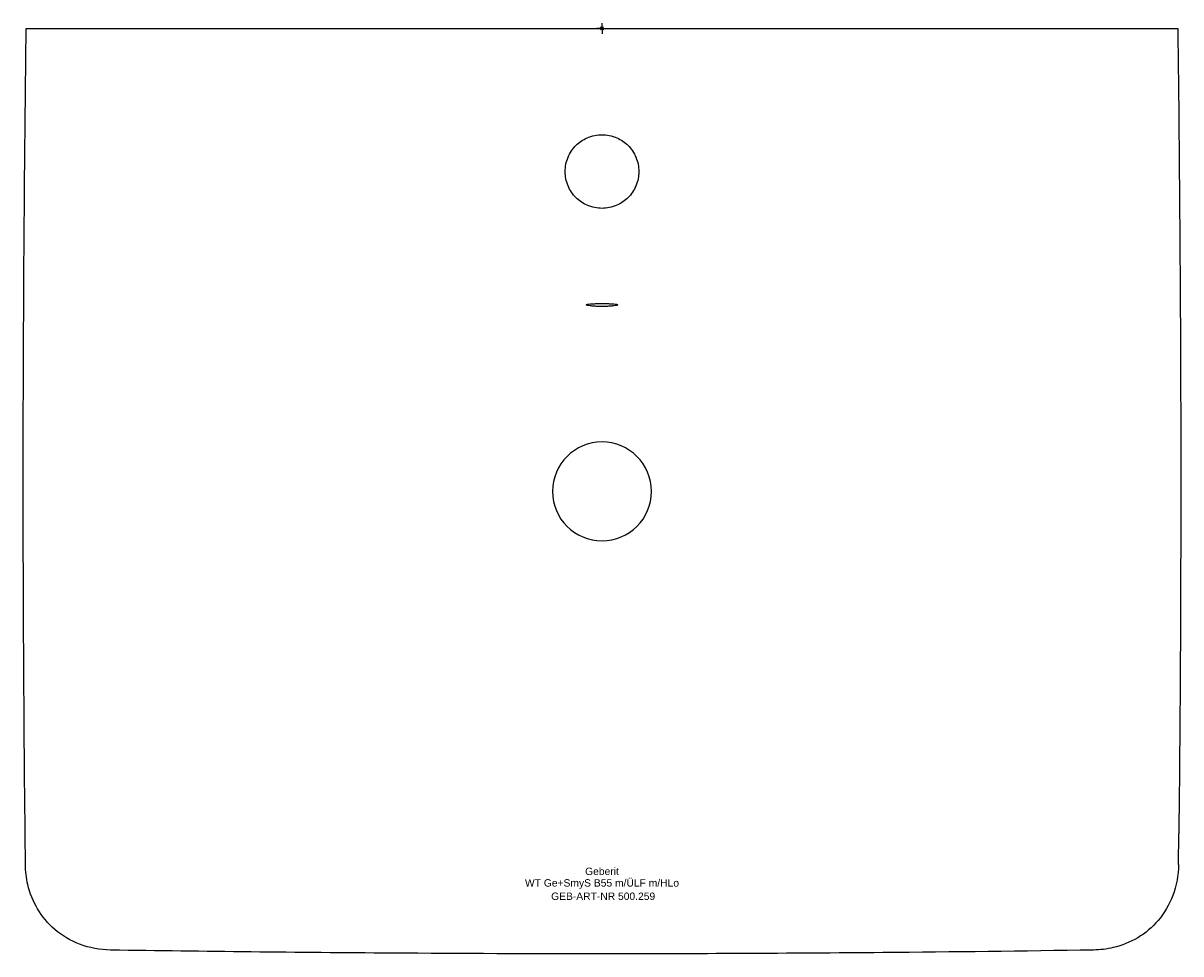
# Model space of a CAD drawing. Header units: millimetres. Extents: x -275 to 275, y -440 to 2.
import ezdxf
from ezdxf.enums import TextEntityAlignment as Align

# ---------------------------------------------------------------- set-up
doc = ezdxf.new("R2010")
doc.units = ezdxf.units.MM
doc.layers.get('0').update_dxf_attribs({"linetype": 'CONTINUOUS'})
for name, color, linetype, lineweight in [('Arbeitspunkt(DIN)', 7, 'CONTINUOUS', 25), ('GEB-ART-NR', 1, 'CONTINUOUS', 18), ('GEB-BEZUG', 2, 'CONTINUOUS', 25), ('GEB-TEXT', 5, 'CONTINUOUS', 18)]:
    doc.layers.add(name, color=color, linetype=linetype, lineweight=lineweight)
doc.layers.add('GEB-KONTUR-A', color=5, linetype='CONTINUOUS')
doc.styles.get("Standard").update_dxf_attribs({"font": 'arial.ttf'})

# ---------------------------------------------------------------- blocks, each defined once
blk = doc.blocks.new('Einfügepunkt')
at = {"layer": 'GEB-BEZUG'}
for p, q in [((-0.71, -0.71), (0.71, 0.71)), ((-0.71, 0.71), (0.71, -0.71))]:
    blk.add_line(p, q, dxfattribs=at)

msp = doc.modelspace()

# ---------------------------------------------------------------- linework, layer by layer
at = {"layer": 'Arbeitspunkt(DIN)', "ltscale": 25}
for q in [(-2.5, 0), (0, 2.5), (0, -2.5), (2.5, 0)]:
    msp.add_line((0, 0), q, dxfattribs=at)
at = {"layer": 'GEB-KONTUR-A', "ltscale": 25}
for p, q in [((-273.61, 0), (-266.24, 0)), ((-266.24, 0), (0, 0)), ((0, 0), (266.24, 0)), ((266.24, 0), (273.61, 0)), ((-273.95, -397.29), (-274.1, -382.74)), ((273.95, -397.29), (274.1, -382.74))]:
    msp.add_line(p, q, dxfattribs=at)
for start, end in [(90, 270), (270, 90)]:
    msp.add_arc((0, -220), 23.5, start, end, dxfattribs=at)
for points, knots in [([(-274.96, -179.97), (-274.88, -146.64), (-274.69, -113.3), (-274.2, -53.31), (-273.92, -26.66), (-273.61, 0)], [0, 0, 0, 0, 10.000045, 10.000045, 17.997631, 17.997631, 17.997631, 17.997631]), ([(273.61, 0), (274, -33.33), (274.33, -66.66), (274.76, -126.65), (274.89, -153.31), (274.96, -179.97)], [0, 0, 0, 0, 10.000035, 10.000035, 17.997632, 17.997632, 17.997632, 17.997632]), ([(0, -85.5), (-1.15, -85.5), (-2.3, -85.39), (-4.7, -84.91), (-5.93, -84.51), (-9.04, -83.13), (-10.8, -81.93), (-13.94, -78.82), (-15.25, -76.89), (-17.04, -72.62), (-17.5, -70.32), (-17.5, -65.68), (-17.04, -63.39), (-15.25, -59.11), (-13.95, -57.18), (-10.8, -54.07), (-9.04, -52.87), (-5.93, -51.48), (-4.69, -51.09), (-2.3, -50.61), (-1.15, -50.5), (0, -50.5)], [-5.512778, -5.512778, -5.512778, -5.512778, -5.166779, -5.166779, -4.779746, -4.779746, -4.146515, -4.146515, -3.452407, -3.452407, -2.756451, -2.756451, -2.060569, -2.060569, -1.366605, -1.366605, -0.732369, -0.732369, -0.345536, -0.345536, -0.000001, -0.000001, -0.000001, -0.000001]), ([(0, -50.5), (1.15, -50.5), (2.3, -50.61), (4.69, -51.09), (5.93, -51.48), (9.04, -52.87), (10.8, -54.07), (13.95, -57.18), (15.25, -59.11), (17.04, -63.39), (17.5, -65.68), (17.5, -70.32), (17.04, -72.61), (15.25, -76.89), (13.94, -78.82), (10.8, -81.93), (9.04, -83.13), (5.93, -84.51), (4.7, -84.91), (2.3, -85.39), (1.15, -85.5), (0, -85.5)], [-5.512754, -5.512754, -5.512754, -5.512754, -5.167261, -5.167261, -4.780485, -4.780485, -4.146282, -4.146282, -3.452319, -3.452319, -2.756432, -2.756432, -2.06048, -2.06048, -1.366373, -1.366373, -0.73311, -0.73311, -0.346033, -0.346033, -0.000001, -0.000001, -0.000001, -0.000001]), ([(0, -132.13), (-0.11, -132.13), (-0.22, -132.13), (-0.45, -132.12), (-0.57, -132.12), (-0.96, -132.12), (-1.22, -132.11), (-2.21, -132.09), (-2.91, -132.06), (-4.32, -131.98), (-4.99, -131.92), (-6.13, -131.78), (-6.59, -131.7), (-7.3, -131.53), (-7.5, -131.43), (-7.5, -131.25), (-7.3, -131.17), (-6.61, -131.03), (-6.17, -130.97), (-5.06, -130.87), (-4.38, -130.83), (-2.97, -130.78), (-2.26, -130.76), (-1.23, -130.74), (-0.94, -130.74), (-0.53, -130.74), (-0.42, -130.74), (-0.2, -130.74), (-0.1, -130.74), (0, -130.74)], [-2.366383, -2.366383, -2.366383, -2.366383, -2.333694, -2.333694, -2.296524, -2.296524, -2.21729, -2.21729, -1.994093, -1.994093, -1.737981, -1.737981, -1.481342, -1.481342, -1.183407, -1.183407, -0.884154, -0.884154, -0.637594, -0.637594, -0.378625, -0.378625, -0.153364, -0.153364, -0.064104, -0.064104, -0.030551, -0.030551, -0.000001, -0.000001, -0.000001, -0.000001]), ([(0, -130.74), (0.1, -130.74), (0.2, -130.74), (0.42, -130.74), (0.53, -130.74), (0.94, -130.74), (1.23, -130.74), (2.26, -130.76), (2.96, -130.78), (4.38, -130.83), (5.05, -130.87), (6.17, -130.97), (6.6, -131.03), (7.3, -131.17), (7.5, -131.25), (7.5, -131.43), (7.3, -131.53), (6.59, -131.7), (6.14, -131.78), (4.99, -131.92), (4.32, -131.98), (2.91, -132.06), (2.21, -132.09), (1.22, -132.11), (0.96, -132.12), (0.57, -132.12), (0.45, -132.12), (0.22, -132.13), (0.11, -132.13), (0, -132.13)], [-2.366346, -2.366346, -2.366346, -2.366346, -2.335809, -2.335809, -2.302271, -2.302271, -2.213069, -2.213069, -1.987967, -1.987967, -1.728971, -1.728971, -1.482505, -1.482505, -1.183258, -1.183258, -0.885349, -0.885349, -0.628602, -0.628602, -0.372521, -0.372521, -0.149152, -0.149152, -0.06989, -0.06989, -0.032702, -0.032702, -0.000001, -0.000001, -0.000001, -0.000001]), ([(-274.1, -382.74), (-274.43, -349.41), (-274.7, -316.08), (-275.01, -248.49), (-275.04, -214.23), (-274.96, -179.97)], [0, 0, 0, 0, 10.000039, 10.000039, 20.277636, 20.277636, 20.277636, 20.277636]), ([(274.96, -179.97), (275.04, -213.3), (275.01, -246.64), (274.71, -314.23), (274.44, -348.49), (274.1, -382.74)], [0, 0, 0, 0, 10.000074, 10.000074, 20.277636, 20.277636, 20.277636, 20.277636]), ([(-233.49, -437.96), (-238.49, -437.88), (-243.56, -436.96), (-252.5, -433.54), (-256.56, -431.14), (-263.22, -425.39), (-266.01, -422.07), (-270.3, -414.85), (-271.87, -410.87), (-273.54, -403.69), (-273.91, -400.48), (-273.95, -397.29)], [0, 0, 0, 0, 1.499928, 1.499928, 2.873154, 2.873154, 4.140071, 4.140071, 5.393059, 5.393059, 6.35171, 6.35171, 6.35171, 6.35171]), ([(273.95, -397.29), (273.89, -402.29), (272.99, -407.37), (269.61, -416.35), (267.23, -420.42), (261.51, -427.12), (258.19, -429.92), (250.99, -434.24), (247.02, -435.83), (239.86, -437.53), (236.67, -437.91), (233.49, -437.96)], [0, 0, 0, 0, 1.501827, 1.501827, 2.87701, 2.87701, 4.145144, 4.145144, 5.397685, 5.397685, 6.351682, 6.351682, 6.351682, 6.351682]), ([(0, -439.75), (-33.33, -439.76), (-66.67, -439.65), (-144.5, -439.14), (-188.99, -438.65), (-233.49, -437.96)], [0, 0, 0, 0, 10.000053, 10.000053, 23.34978, 23.34978, 23.34978, 23.34978]), ([(233.49, -437.96), (200.16, -438.48), (166.83, -438.88), (89, -439.56), (44.5, -439.76), (0, -439.75)], [0, 0, 0, 0, 10.000053, 10.000053, 23.349629, 23.349629, 23.349629, 23.349629])]:
    msp.add_open_spline(points, degree=3, knots=knots, dxfattribs=at)

# ---------------------------------------------------------------- block references
at = {"ltscale": 25}
msp.add_blockref('Einfügepunkt', (0, 0), dxfattribs=at)

# ---------------------------------------------------------------- texts
at = {"layer": 'GEB-ART-NR'}
msp.add_text('GEB-ART-NR 500.259', height=3.5, dxfattribs=at).set_placement((0.55, -414.13), align=Align.CENTER)
at = {"layer": 'GEB-TEXT'}
for s, p in [('Geberit', (0, -402.29)), ('WT Ge+SmyS B55 m/ÜLF m/HLo', (0, -407.79))]:
    msp.add_text(s, height=3.5, dxfattribs=at).set_placement(p, align=Align.CENTER)

doc.saveas('drawing.dxf')
